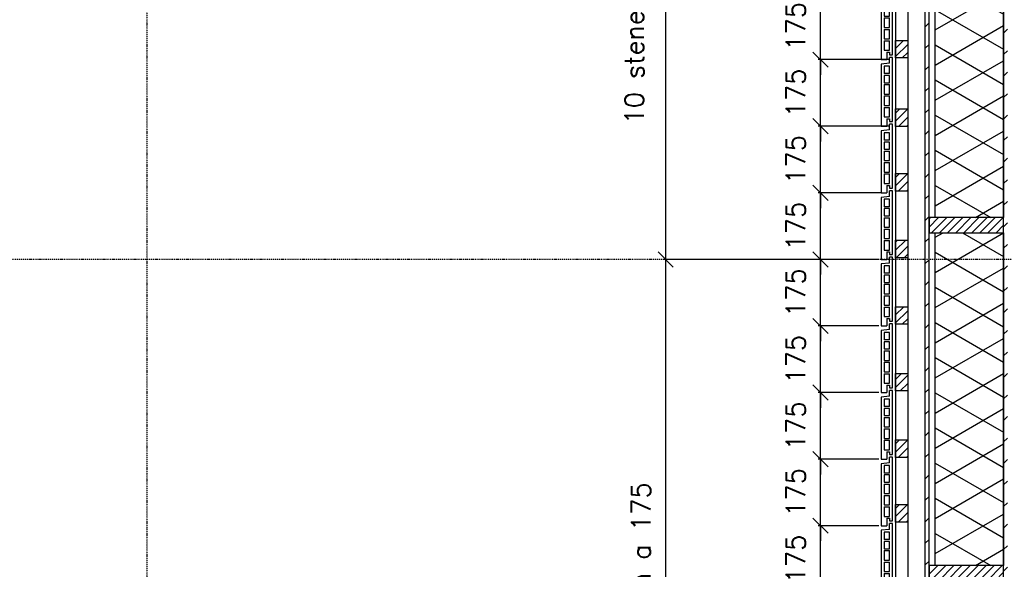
# Model space of a CAD drawing. Extents: x 149262 to 371235, y 141599 to 287858.
# Tile 40 of 60: x 152253 to 154844, y 191139 to 192584. Entities that reach past the tile are written whole.
import ezdxf

# ---------------------------------------------------------------- set-up
doc = ezdxf.new("R2010")
doc.units = 0
doc.header["$LTSCALE"] = 50
doc.header["$MEASUREMENT"] = 0
doc.header["$PDMODE"] = 3
doc.header["$PDSIZE"] = 0.1
doc.linetypes.add('DASHDOT', pattern=[1, 0.5, -0.25, 0, -0.25])
doc.linetypes.add('DD1', pattern=[2.66667, 1.66667, -0.5, 0, -0.5])
doc.layers.get('0').update_dxf_attribs({"linetype": 'CONTINUOUS'})
doc.layers.get('DEFPOINTS').update_dxf_attribs({"linetype": 'CONTINUOUS'})
for name, color, linetype in [('A--A21--_F-23-', 9, 'CONTINUOUS'), ('A--A25--_F--3-', 9, 'CONTINUOUS'), ('A--A42--_F-23-', 9, 'CONTINUOUS'), ('A--L21--', 3, 'CONTINUOUS'), ('A--L21D3_BUITENWAND', 3, 'CONTINUOUS'), ('A--L25--', 7, 'CONTINUOUS'), ('A--L25--_F-23-', 7, 'CONTINUOUS'), ('A--L31--', 2, 'CONTINUOUS'), ('A--L42--', 7, 'CONTINUOUS'), ('A--L42--_F-23-', 7, 'CONTINUOUS'), ('A--M$1A-_F123-', 1, 'CONTINUOUS'), ('STRAMIEN', 8, 'DD1'), ('X--LR---_CP', 7, 'CONTINUOUS')]:
    doc.layers.add(name, color=color, linetype=linetype)
doc.styles.add('HIEMSTRA', font='romans.shx')
doc.dimstyles.get("Standard").update_dxf_attribs({"dimscale": 50, "dimtxt": 2.5, "dimasz": 2, "dimexe": 0.3, "dimexo": 0.3, "dimgap": 2, "dimtad": 1, "dimdec": 0, "dimzin": 0, "dimdsep": 46, "dimtxsty": 'HIEMSTRA', "dimblk1": 'OBLIQUE', "dimblk2": 'OBLIQUE', "dimsah": 1, "dimcen": 0.09, "dimdle": 0.3, "dimclrd": 1, "dimclre": 1, "dimclrt": 2, "dimadec": 0, "dimazin": 0, "dimtfac": 1, "dimtdec": 4, "dimtix": 1, "dimtmove": 2, "dimatfit": 3, "dimldrblk": 'OBLIQUE', "dimfxl": 0, "dimtvp": 625, "dimtolj": 1, "dimtzin": 0, "dimarcsym": 0})

# ---------------------------------------------------------------- blocks, each defined once
blk = doc.blocks.new('ARGETON175')
at = {"layer": 'A--L21D3_BUITENWAND'}
for p, q in [((0, 168), (-8, 168)), ((-8, 153), (-8, 168)), ((0, 0), (0, 168)), ((-8, 153), (-30, 150.5)), ((-30, 150.5), (-30, -12.5)), ((-22, 145.5), (-22, 126)), ((-8, 145.5), (-22, 145.5)), ((-8, 126), (-8, 145.5)), ((-8, 126), (-22, 126)), ((-8, 121), (-22, 121)), ((-22, 121), (-22, 102)), ((-8, 102), (-8, 121)), ((-22, 102), (-8, 102)), ((-22, 97), (-22, 72)), ((-22, 97), (-8, 97)), ((-8, 72), (-8, 97)), ((-22, 72), (-8, 72)), ((-22, 67), (-22, 42)), ((-22, 67), (-8, 67)), ((-8, 42), (-8, 67)), ((-22, 42), (-8, 42)), ((-22, 37), (-22, 12)), ((-22, 37), (-8, 37)), ((-8, 12), (-8, 37)), ((-22, 12), (-8, 12)), ((-15, 7), (-15, -12.5)), ((-15, 7), (-8, 7)), ((-8, 7), (-8, 0)), ((-8, 0), (0, 0)), ((-30, -12.5), (-15, -12.5))]:
    blk.add_line(p, q, dxfattribs=at)
blk = doc.blocks.new('_OBLIQUE')
at = {"color": 0, "linetype": 'ByBlock'}
blk.add_line((-0.5, -0.5), (0.5, 0.5), dxfattribs=at)
blk = doc.blocks.new('*D229')
at = {"layer": 'A--M$1A-_F123-', "color": 1, "lineweight": -2}
for p, q in [((154360.2, 191253.8), (154360.2, 191293.8)), ((154513.7, 191253.8), (154354.2, 191253.8)), ((154360.2, 191078.8), (154360.2, 191253.8)), ((154513.7, 191078.8), (154354.2, 191078.8)), ((154360.2, 191078.8), (154360.2, 191038.8))]:
    blk.add_line(p, q, dxfattribs=at)
at = {"layer": 'DEFPOINTS', "color": 0}
for p in [(154360.2, 191253.8), (154519.7, 191253.8), (154519.7, 191078.8)]:
    blk.add_point(p, dxfattribs=at)
at = {"layer": 'A--M$1A-_F123-', "color": 1, "lineweight": -2, "xscale": 40, "yscale": 40, "zscale": 40}
for p, rotation in [((154360.2, 191253.8), 270), ((154360.2, 191078.8), 90)]:
    blk.add_blockref('_OBLIQUE', p, dxfattribs=dict(at, rotation=rotation))
at = {"layer": 'A--M$1A-_F123-', "color": 2, "insert": (154295.2, 191166.3), "char_height": 50, "attachment_point": 5, "rotation": 90, "style": 'HIEMSTRA'}
blk.add_mtext('\\A1;175', dxfattribs=at)
blk = doc.blocks.new('*D230')
at = {"layer": 'A--M$1A-_F123-', "color": 1, "lineweight": -2}
for p, q in [((154360.2, 191428.8), (154360.2, 191468.8)), ((154513.7, 191428.8), (154354.2, 191428.8)), ((154360.2, 191253.8), (154360.2, 191428.8)), ((154513.7, 191253.8), (154354.2, 191253.8)), ((154360.2, 191253.8), (154360.2, 191213.8))]:
    blk.add_line(p, q, dxfattribs=at)
at = {"layer": 'DEFPOINTS', "color": 0}
for p in [(154360.2, 191428.8), (154519.7, 191428.8), (154519.7, 191253.8)]:
    blk.add_point(p, dxfattribs=at)
at = {"layer": 'A--M$1A-_F123-', "color": 1, "lineweight": -2, "xscale": 40, "yscale": 40, "zscale": 40}
for p, rotation in [((154360.2, 191428.8), 270), ((154360.2, 191253.8), 90)]:
    blk.add_blockref('_OBLIQUE', p, dxfattribs=dict(at, rotation=rotation))
at = {"layer": 'A--M$1A-_F123-', "color": 2, "insert": (154295.2, 191341.3), "char_height": 50, "attachment_point": 5, "rotation": 90, "style": 'HIEMSTRA'}
blk.add_mtext('\\A1;175', dxfattribs=at)
blk = doc.blocks.new('*D231')
at = {"layer": 'A--M$1A-_F123-', "color": 1, "lineweight": -2}
for p, q in [((154360.2, 191603.8), (154360.2, 191643.8)), ((154513.7, 191603.8), (154354.2, 191603.8)), ((154360.2, 191428.8), (154360.2, 191603.8)), ((154460, 191428.8), (154354.2, 191428.8)), ((154360.2, 191428.8), (154360.2, 191388.8))]:
    blk.add_line(p, q, dxfattribs=at)
at = {"layer": 'DEFPOINTS', "color": 0}
for p in [(154360.2, 191603.8), (154519.7, 191603.8), (154466, 191428.8)]:
    blk.add_point(p, dxfattribs=at)
at = {"layer": 'A--M$1A-_F123-', "color": 1, "lineweight": -2, "xscale": 40, "yscale": 40, "zscale": 40}
for p, rotation in [((154360.2, 191603.8), 270), ((154360.2, 191428.8), 90)]:
    blk.add_blockref('_OBLIQUE', p, dxfattribs=dict(at, rotation=rotation))
at = {"layer": 'A--M$1A-_F123-', "color": 2, "insert": (154295.2, 191516.3), "char_height": 50, "attachment_point": 5, "rotation": 90, "style": 'HIEMSTRA'}
blk.add_mtext('\\A1;175', dxfattribs=at)
blk = doc.blocks.new('*D232')
at = {"layer": 'A--M$1A-_F123-', "color": 1, "lineweight": -2}
for p, q in [((154360.2, 191778.8), (154360.2, 191818.8)), ((154513.7, 191778.8), (154354.2, 191778.8)), ((154360.2, 191603.8), (154360.2, 191778.8)), ((154513.7, 191603.8), (154354.2, 191603.8)), ((154360.2, 191603.8), (154360.2, 191563.8))]:
    blk.add_line(p, q, dxfattribs=at)
at = {"layer": 'DEFPOINTS', "color": 0}
for p in [(154360.2, 191778.8), (154519.7, 191778.8), (154519.7, 191603.8)]:
    blk.add_point(p, dxfattribs=at)
at = {"layer": 'A--M$1A-_F123-', "color": 1, "lineweight": -2, "xscale": 40, "yscale": 40, "zscale": 40}
for p, rotation in [((154360.2, 191778.8), 270), ((154360.2, 191603.8), 90)]:
    blk.add_blockref('_OBLIQUE', p, dxfattribs=dict(at, rotation=rotation))
at = {"layer": 'A--M$1A-_F123-', "color": 2, "insert": (154295.2, 191691.3), "char_height": 50, "attachment_point": 5, "rotation": 90, "style": 'HIEMSTRA'}
blk.add_mtext('\\A1;175', dxfattribs=at)
blk = doc.blocks.new('*D233')
at = {"layer": 'A--M$1A-_F123-', "color": 1, "lineweight": -2}
for p, q in [((154360.2, 191953.8), (154360.2, 191993.8)), ((154513.7, 191953.8), (154354.2, 191953.8)), ((154360.2, 191778.8), (154360.2, 191953.8)), ((154513.7, 191778.8), (154354.2, 191778.8)), ((154360.2, 191778.8), (154360.2, 191738.8))]:
    blk.add_line(p, q, dxfattribs=at)
at = {"layer": 'DEFPOINTS', "color": 0}
for p in [(154360.2, 191953.8), (154519.7, 191953.8), (154519.7, 191778.8)]:
    blk.add_point(p, dxfattribs=at)
at = {"layer": 'A--M$1A-_F123-', "color": 1, "lineweight": -2, "xscale": 40, "yscale": 40, "zscale": 40}
for p, rotation in [((154360.2, 191953.8), 270), ((154360.2, 191778.8), 90)]:
    blk.add_blockref('_OBLIQUE', p, dxfattribs=dict(at, rotation=rotation))
at = {"layer": 'A--M$1A-_F123-', "color": 2, "insert": (154295.2, 191866.3), "char_height": 50, "attachment_point": 5, "rotation": 90, "style": 'HIEMSTRA'}
blk.add_mtext('\\A1;175', dxfattribs=at)
blk = doc.blocks.new('*D234')
at = {"layer": 'A--M$1A-_F123-', "color": 1, "lineweight": -2}
for p, q in [((154360.2, 192128.8), (154360.2, 192168.8)), ((154521.2, 192128.8), (154354.2, 192128.8)), ((154360.2, 191953.8), (154360.2, 192128.8)), ((154513.7, 191953.8), (154354.2, 191953.8)), ((154360.2, 191953.8), (154360.2, 191913.8))]:
    blk.add_line(p, q, dxfattribs=at)
at = {"layer": 'DEFPOINTS', "color": 0}
for p in [(154360.2, 192128.8), (154527.2, 192128.8), (154519.7, 191953.8)]:
    blk.add_point(p, dxfattribs=at)
at = {"layer": 'A--M$1A-_F123-', "color": 1, "lineweight": -2, "xscale": 40, "yscale": 40, "zscale": 40}
for p, rotation in [((154360.2, 192128.8), 270), ((154360.2, 191953.8), 90)]:
    blk.add_blockref('_OBLIQUE', p, dxfattribs=dict(at, rotation=rotation))
at = {"layer": 'A--M$1A-_F123-', "color": 2, "insert": (154295.2, 192041.3), "char_height": 50, "attachment_point": 5, "rotation": 90, "style": 'HIEMSTRA'}
blk.add_mtext('\\A1;175', dxfattribs=at)
blk = doc.blocks.new('*D235')
at = {"layer": 'A--M$1A-_F123-', "color": 1, "lineweight": -2}
for p, q in [((154360.2, 192303.8), (154360.2, 192343.8)), ((154538.7, 192303.8), (154354.2, 192303.8)), ((154360.2, 192128.8), (154360.2, 192303.8)), ((154521.2, 192128.8), (154354.2, 192128.8)), ((154360.2, 192128.8), (154360.2, 192088.8))]:
    blk.add_line(p, q, dxfattribs=at)
at = {"layer": 'DEFPOINTS', "color": 0}
for p in [(154360.2, 192303.8), (154544.7, 192303.8), (154527.2, 192128.8)]:
    blk.add_point(p, dxfattribs=at)
at = {"layer": 'A--M$1A-_F123-', "color": 1, "lineweight": -2, "xscale": 40, "yscale": 40, "zscale": 40}
for p, rotation in [((154360.2, 192303.8), 270), ((154360.2, 192128.8), 90)]:
    blk.add_blockref('_OBLIQUE', p, dxfattribs=dict(at, rotation=rotation))
at = {"layer": 'A--M$1A-_F123-', "color": 2, "insert": (154295.2, 192216.3), "char_height": 50, "attachment_point": 5, "rotation": 90, "style": 'HIEMSTRA'}
blk.add_mtext('\\A1;175', dxfattribs=at)
blk = doc.blocks.new('*D236')
at = {"layer": 'A--M$1A-_F123-', "color": 1, "lineweight": -2}
for p, q in [((154360.2, 192478.8), (154360.2, 192518.8)), ((154538.7, 192478.8), (154354.2, 192478.8)), ((154360.2, 192303.8), (154360.2, 192478.8)), ((154538.7, 192303.8), (154354.2, 192303.8)), ((154360.2, 192303.8), (154360.2, 192263.8))]:
    blk.add_line(p, q, dxfattribs=at)
at = {"layer": 'DEFPOINTS', "color": 0}
for p in [(154360.2, 192478.8), (154544.7, 192478.8), (154544.7, 192303.8)]:
    blk.add_point(p, dxfattribs=at)
at = {"layer": 'A--M$1A-_F123-', "color": 1, "lineweight": -2, "xscale": 40, "yscale": 40, "zscale": 40}
for p, rotation in [((154360.2, 192478.8), 270), ((154360.2, 192303.8), 90)]:
    blk.add_blockref('_OBLIQUE', p, dxfattribs=dict(at, rotation=rotation))
at = {"layer": 'A--M$1A-_F123-', "color": 2, "insert": (154295.2, 192391.3), "char_height": 50, "attachment_point": 5, "rotation": 90, "style": 'HIEMSTRA'}
blk.add_mtext('\\A1;175', dxfattribs=at)
blk = doc.blocks.new('*D237')
at = {"layer": 'A--M$1A-_F123-', "color": 1, "lineweight": -2}
for p, q in [((154360.2, 192653.8), (154360.2, 192693.8)), ((154538.7, 192653.8), (154354.2, 192653.8)), ((154360.2, 192478.8), (154360.2, 192653.8)), ((154538.7, 192478.8), (154354.2, 192478.8)), ((154360.2, 192478.8), (154360.2, 192438.8))]:
    blk.add_line(p, q, dxfattribs=at)
at = {"layer": 'DEFPOINTS', "color": 0}
for p in [(154360.2, 192653.8), (154544.7, 192653.8), (154544.7, 192478.8)]:
    blk.add_point(p, dxfattribs=at)
at = {"layer": 'A--M$1A-_F123-', "color": 1, "lineweight": -2, "xscale": 40, "yscale": 40, "zscale": 40}
for p, rotation in [((154360.2, 192653.8), 270), ((154360.2, 192478.8), 90)]:
    blk.add_blockref('_OBLIQUE', p, dxfattribs=dict(at, rotation=rotation))
at = {"layer": 'A--M$1A-_F123-', "color": 2, "insert": (154295.2, 192566.3), "char_height": 50, "attachment_point": 5, "rotation": 90, "style": 'HIEMSTRA'}
blk.add_mtext('\\A1;175', dxfattribs=at)
blk = doc.blocks.new('NH40_196')
at = {"layer": 'A--A25--_F--3-'}
h = blk.add_hatch(dxfattribs=at)
h.set_pattern_fill('ALFALINE', color=256, scale=15, style=0, pattern_type=2)
h.set_pattern_definition([(45, (-6, 0), (-10.6066, 10.6066), [])])
h.paths.add_polyline_path([(0, 0), (0, 196), (40, 196), (40, 0)])
at = {"layer": 'A--L25--_F-23-', "color": 2, "linetype": 'Continuous'}
blk.add_lwpolyline([(0, 0), (0, 196), (40, 196), (40, 0)], close=True, dxfattribs=at)
at = {"layer": 'X--LR---_CP'}
for p in [(0, 0), (0, 0), (40, 0)]:
    blk.add_point(p, dxfattribs=at)
blk = doc.blocks.new('*U588')
at = {"layer": 'A--A42--_F-23-', "linetype": 'Continuous'}
h = blk.add_hatch(dxfattribs=at)
h.set_pattern_fill('ALFALINE', color=256, scale=40, style=0)
h.set_pattern_definition([(45, (-154846.69, -188642.18), (-28.284271, 28.284271), [])])
h.paths.add_polyline_path([(0, 0), (-5, 0), (-5, 5092.1), (0, 5092.1), (5, 5092.1), (5, 0)])
at = {"layer": 'A--L42--_F-23-', "color": 2, "linetype": 'Continuous'}
blk.add_lwpolyline([(0, 0), (-5, 0), (-5, 5092.1), (0, 5092.1)], dxfattribs=at)
blk = doc.blocks.new('*U587')
at = {"layer": 'A--A42--_F-23-', "linetype": 'Continuous'}
h = blk.add_hatch(dxfattribs=at)
h.set_pattern_fill('ALFALINE', color=256, scale=40, style=0)
h.set_pattern_definition([(45, (-154640.71, -189401.744), (-28.284271, 28.284271), [])])
h.paths.add_polyline_path([(0, 0), (-5, 0), (-5, 4317.5), (0, 4317.5), (5, 4317.5), (5, 0)])
at = {"layer": 'A--L42--_F-23-', "color": 2, "linetype": 'Continuous'}
for points in [[(0, 0), (-5, 0), (-5, 4317.5), (0, 4317.5)], [(0, 0), (5, 0), (5, 4317.5), (0, 4317.5)]]:
    blk.add_lwpolyline(points, dxfattribs=at)
blk = doc.blocks.new('*D242')
at = {"layer": 'A--M$1A-_F123-', "color": 1, "lineweight": -2}
for p, q in [((154446.4, 191953.8), (153946.9, 191953.8)), ((153952.9, 190197.8), (153952.9, 191959.8)), ((154446.4, 190203.8), (153946.9, 190203.8))]:
    blk.add_line(p, q, dxfattribs=at)
at = {"layer": 'DEFPOINTS', "color": 0}
for p in [(153952.9, 191953.8), (154452.4, 191953.8), (154452.4, 190203.8)]:
    blk.add_point(p, dxfattribs=at)
at = {"layer": 'A--M$1A-_F123-', "color": 1, "lineweight": -2, "xscale": 40, "yscale": 40, "zscale": 40}
for p, rotation in [((153952.9, 191953.8), 90), ((153952.9, 190203.8), 270)]:
    blk.add_blockref('_OBLIQUE', p, dxfattribs=dict(at, rotation=rotation))
at = {"layer": 'A--M$1A-_F123-', "color": 2, "insert": (153887.9, 191078.8), "char_height": 50, "attachment_point": 5, "rotation": 90, "style": 'HIEMSTRA'}
blk.add_mtext('\\A1;10 stenen a 175', dxfattribs=at)
blk = doc.blocks.new('*D243')
at = {"layer": 'A--M$1A-_F123-', "color": 1, "lineweight": -2}
for p, q in [((153952.9, 191947.8), (153952.9, 193709.8)), ((154446.4, 193703.8), (153946.9, 193703.8)), ((154446.4, 191953.8), (153946.9, 191953.8))]:
    blk.add_line(p, q, dxfattribs=at)
at = {"layer": 'DEFPOINTS', "color": 0}
for p in [(153952.9, 193703.8), (154452.4, 193703.8), (154452.4, 191953.8)]:
    blk.add_point(p, dxfattribs=at)
at = {"layer": 'A--M$1A-_F123-', "color": 1, "lineweight": -2, "xscale": 40, "yscale": 40, "zscale": 40}
for p, rotation in [((153952.9, 193703.8), 90), ((153952.9, 191953.8), 270)]:
    blk.add_blockref('_OBLIQUE', p, dxfattribs=dict(at, rotation=rotation))
at = {"layer": 'A--M$1A-_F123-', "color": 2, "insert": (153870.2, 192597.5), "char_height": 50, "attachment_point": 5, "rotation": 90, "style": 'HIEMSTRA'}
blk.add_mtext('\\A1;10 stenen a 175', dxfattribs=at)
blk = doc.blocks.new('HOUT46X32')
at = {"layer": 'A--A25--_F--3-'}
h = blk.add_hatch(dxfattribs=at)
h.set_pattern_fill('ALFALINE', color=256, scale=15, style=0, pattern_type=2)
h.set_pattern_definition([(45, (0, 0), (-10.6066, 10.6066), [])])
h.paths.add_polyline_path([(0, 0), (0, 46), (32, 46), (32, 0)])
at = {"layer": 'A--L25--_F-23-', "color": 2, "linetype": 'Continuous'}
blk.add_lwpolyline([(0, 0), (0, 46), (32, 46), (32, 0)], close=True, dxfattribs=at)
at = {"layer": 'X--LR---_CP'}
for p in [(0, 0), (0, 0), (32, 0)]:
    blk.add_point(p, dxfattribs=at)

msp = doc.modelspace()

# ---------------------------------------------------------------- hatches: boundary and pattern name
at = {"layer": 'A--A21--_F-23-'}
h = msp.add_hatch(dxfattribs=at)
h.set_pattern_fill('ALFAISO', color=256, scale=80, angle=270, style=0, pattern_type=2)
h.set_pattern_definition([(210, (224787.85, 89122.25), (-40, 69.28203), []), (150, (224787.85, 89122.25), (40, 69.28203), [])])
h.paths.add_polyline_path([(154661.7, 192063.8), (154661.7, 192897.1), (154841.7, 192897.1), (154841.7, 192063.8)])
h = msp.add_hatch(dxfattribs=at)
h.set_pattern_fill('ALFAISO', color=256, scale=80, angle=270, style=0, pattern_type=2)
h.set_pattern_definition([(210, (224787.85, 88207.75), (-40, 69.28203), []), (150, (224787.85, 88207.75), (40, 69.28203), [])])
h.paths.add_polyline_path([(154661.7, 191149.3), (154661.7, 192023.8), (154841.7, 192023.8), (154841.7, 191149.3)])

# ---------------------------------------------------------------- linework, layer by layer
at = {"layer": 'A--L21--'}
for points in [[(154661.7, 192063.8), (154661.7, 192063.8), (154661.7, 192897.1), (154841.7, 192897.1), (154841.7, 192063.8), (154661.7, 192063.8), (154661.7, 192063.8)], [(154661.7, 191149.3), (154661.7, 191149.3), (154661.7, 192023.8), (154841.7, 192023.8), (154841.7, 191149.3), (154661.7, 191149.3), (154661.7, 191149.3)]]:
    msp.add_lwpolyline(points, close=True, dxfattribs=at)
at = {"layer": 'A--L31--'}
for p, q in [((154557.7, 193719.3), (154557.7, 189872.1)), ((154589.7, 193673.3), (154589.7, 189872.1))]:
    msp.add_line(p, q, dxfattribs=at)
at = {"layer": 'STRAMIEN', "color": 8, "linetype": 'DASHDOT', "ltscale": 0.1}
for p, q in [((152588, 200460.9), (152588, 180632.6)), ((160797, 191953.8), (150163, 191953.8))]:
    msp.add_line(p, q, dxfattribs=at)

# ---------------------------------------------------------------- block references
for p in [(154549.7, 192491.3), (154549.7, 192316.3), (154549.7, 192141.3), (154549.7, 191966.3), (154549.7, 191791.3), (154549.7, 191616.3), (154549.7, 191441.3), (154549.7, 191266.3), (154549.7, 191091.3)]:
    msp.add_blockref('ARGETON175', p)
at = {"layer": 'A--L25--'}
for p in [(154557.7, 192483.3), (154557.7, 192303.3), (154557.7, 192133.3), (154557.7, 191958.3), (154557.7, 191783.3), (154557.7, 191608.3), (154557.7, 191433.3), (154557.7, 191263.3)]:
    msp.add_blockref('HOUT46X32', p, dxfattribs=at)
at = {"layer": 'A--L25--', "xscale": -1, "rotation": 270}
for p in [(154645.7, 192023.8), (154645.7, 191109.3)]:
    msp.add_blockref('NH40_196', p, dxfattribs=at)
at = {"layer": 'A--L42--'}
for name, p in [('*U588', (154846.7, 188642.2)), ('*U587', (154640.7, 189401.7))]:
    msp.add_blockref(name, p, dxfattribs=at)

# ---------------------------------------------------------------- dimensions: what is measured, and where the dimension line sits
at = {"layer": 'A--M$1A-_F123-'}
dim = msp.add_linear_dim(base=(153952.9, 193703.8), p1=(154452.4, 191953.8), p2=(154452.4, 193703.8), angle=270, text='10 stenen a 175', dimstyle='Standard', override={"dimscale": 20}, dxfattribs=at)
dim.commit()
dim.dimension.update_dxf_attribs({"geometry": '*D243', "text_midpoint": (153870.2, 192597.5), "dimtype": 160})
for base, p1, p2, picture, middle in [((154360.2, 192653.8), (154544.7, 192478.8), (154544.7, 192653.8), '*D237', (154295.2, 192566.3)), ((154360.2, 192478.8), (154544.7, 192303.8), (154544.7, 192478.8), '*D236', (154295.2, 192391.3)), ((154360.2, 192303.8), (154527.2, 192128.8), (154544.7, 192303.8), '*D235', (154295.2, 192216.3)), ((154360.2, 192128.8), (154519.7, 191953.8), (154527.2, 192128.8), '*D234', (154295.2, 192041.3)), ((154360.2, 191953.8), (154519.7, 191778.8), (154519.7, 191953.8), '*D233', (154295.2, 191866.3)), ((154360.2, 191778.8), (154519.7, 191603.8), (154519.7, 191778.8), '*D232', (154295.2, 191691.3)), ((154360.2, 191603.8), (154466, 191428.8), (154519.7, 191603.8), '*D231', (154295.2, 191516.3)), ((154360.2, 191428.8), (154519.7, 191253.8), (154519.7, 191428.8), '*D230', (154295.2, 191341.3)), ((154360.2, 191253.8), (154519.7, 191078.8), (154519.7, 191253.8), '*D229', (154295.2, 191166.3))]:
    dim = msp.add_linear_dim(base=base, p1=p1, p2=p2, angle=270, dimstyle='Standard', override={"dimscale": 20}, dxfattribs=at)
    dim.commit()
    dim.dimension.update_dxf_attribs({"geometry": picture, "text_midpoint": middle})
dim = msp.add_linear_dim(base=(153952.9, 191953.8), p1=(154452.4, 190203.8), p2=(154452.4, 191953.8), angle=270, text='10 stenen a 175', dimstyle='Standard', override={"dimscale": 20}, dxfattribs=at)
dim.commit()
dim.dimension.update_dxf_attribs({"geometry": '*D242', "text_midpoint": (153887.9, 191078.8)})

doc.saveas('drawing.dxf')
